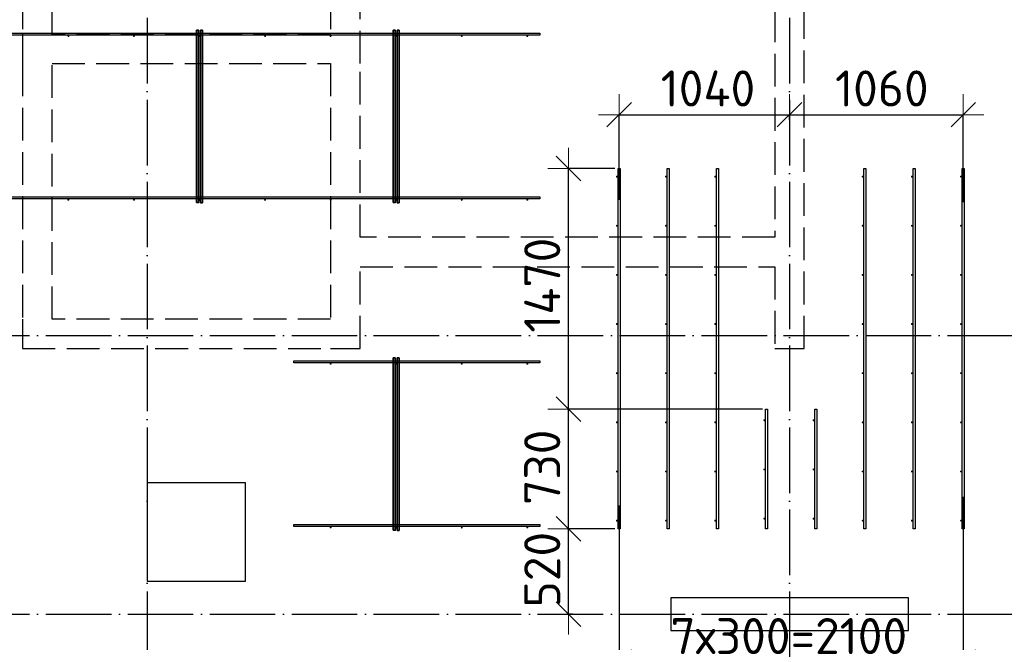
# Model space of a CAD drawing. Header units: millimetres. Extents: x 13527 to 139154, y -122592 to 61893.
# Tile 101 of 130: x 85043 to 91050, y 36528 to 40328. Entities that reach past the tile are written whole.
import ezdxf

# ---------------------------------------------------------------- set-up
doc = ezdxf.new("R2010")
doc.units = ezdxf.units.MM
doc.header["$PDMODE"] = 65
for name, pattern in [('______11', [500, 400, -50, 0, -50]), ('______2', [270, 200, -70]), ('______5', [1100, 800, -100, 100, -100])]:
    doc.linetypes.add(name, pattern=pattern)
for name, color, linetype, lineweight in [('Арм.стержн. Доп. арматура', 180, 'Continuous', 35), ('Колонна (2)', 7, 'Continuous', 35), ('Размерная линия_ общее', 7, 'Continuous', 13), ('Стена_ общее', 7, 'Continuous', 35), ('Фундамент_ общее', 7, 'Continuous', 35)]:
    doc.layers.add(name, color=color, linetype=linetype, lineweight=lineweight)
doc.layers.add('Арм.стержн. Фиксатор', color=7, linetype='Continuous', lineweight=35, true_color=0x501e0f)
doc.layers.add('Осевая линия_ общее', color=7, linetype='______5', lineweight=13, true_color=0xa0a0a0)
doc.styles.add('ISOCPEUR', font='isocpeur.ttf')
doc.dimstyles.new('DIMSTYLE_3', dxfattribs={"dimtxt": 220, "dimasz": 250, "dimexe": 0, "dimexo": 0, "dimgap": 110, "dimtad": 2, "dimdec": 0, "dimrnd": 5, "dimzin": 12, "dimdsep": 46, "dimtxsty": 'ISOCPEUR', "dimblk1": 'ALL_ML_STRICH', "dimblk2": 'ALL_ML_STRICH', "dimsah": 1, "dimcen": 0, "dimclrd": 7, "dimclre": 256, "dimclrt": 7, "dimadec": 0, "dimazin": 0, "dimtfac": 1, "dimtdec": 0, "dimtix": 1, "dimtmove": 2, "dimatfit": 3, "dimfxl": 0, "dimtvp": 1.2, "dimtzin": 0, "dimlwd": 0, "dimlwe": -3, "dimarcsym": 0})
doc.dimstyles.new('DIMSTYLE_5', dxfattribs={"dimtxt": 220, "dimasz": 250, "dimexe": 0, "dimexo": 0, "dimgap": 110, "dimtad": 2, "dimdec": 0, "dimrnd": 5, "dimzin": 12, "dimdsep": 46, "dimtxsty": 'ISOCPEUR', "dimblk1": 'ALL_ML_STRICH', "dimblk2": 'ALL_ML_STRICH', "dimsah": 1, "dimcen": 0, "dimclrd": 7, "dimclre": 256, "dimclrt": 7, "dimadec": 0, "dimazin": 0, "dimtfac": 1, "dimtdec": 0, "dimtix": 1, "dimtmove": 2, "dimatfit": 3, "dimfxl": 0, "dimtzin": 0, "dimlwd": 0, "dimlwe": -3, "dimarcsym": 0})

# ---------------------------------------------------------------- blocks, each defined once
blk = doc.blocks.new('СЛОЖНЫЙ_ОБЪЕКТ_0')
at = {"layer": 'Колонна (2)', "color": 9, "lineweight": -3, "true_color": 0xc7c7c7, "transparency": 33554687}
for p, q in [((89015, 36800), (89015, 36600)), ((90465, 36800), (89015, 36800)), ((90465, 36600), (90465, 36800)), ((89015, 36600), (90465, 36600))]:
    blk.add_line(p, q, dxfattribs=at)
at = {"layer": 'Стена_ общее', "color": 9, "linetype": '______2', "lineweight": -3, "true_color": 0xc7c7c7, "transparency": 33554687}
for p, q in [((89650, 43900), (89650, 39000)), ((89830, 38320), (89830, 43900)), ((85060, 42900), (85060, 40240)), ((85240, 40240), (85240, 42900)), ((86940, 42900), (86940, 40240)), ((87120, 40060), (87120, 42900)), ((85060, 40240), (85060, 40060)), ((86940, 40240), (85240, 40240)), ((85060, 40060), (85060, 38500)), ((85240, 38500), (85240, 40060)), ((85240, 40060), (86940, 40060)), ((86940, 40060), (86940, 38500)), ((87120, 39000), (87120, 40060)), ((89650, 39000), (87120, 39000)), ((87120, 38820), (89650, 38820)), ((87120, 38320), (87120, 38820)), ((89650, 38820), (89650, 38320)), ((85060, 38500), (85060, 38320)), ((86940, 38500), (85240, 38500)), ((85060, 38320), (86940, 38320)), ((86940, 38320), (87120, 38320)), ((89650, 38320), (89830, 38320))]:
    blk.add_line(p, q, dxfattribs=at)
blk = doc.blocks.new('ALL_ML_STRICH')
at = {"color": 0, "linetype": 'ByBlock', "lineweight": -2}
for p, q in [((0, -0.5), (0, 0.5)), ((-0.3, -0.3), (0.3, 0.3)), ((-1, 0), (0.5, 0))]:
    blk.add_line(p, q, dxfattribs=at)
blk = doc.blocks.new('*D487')
at = {"layer": 'DEFPOINTS', "color": 7, "linetype": 'Continuous', "lineweight": 13, "transparency": 33554687}
for p in [(88694, 37220), (88391, 36700), (88436.5, 36700)]:
    blk.add_point(p, dxfattribs=at)
at = {"layer": 'Размерная линия_ общее', "color": 253, "linetype": 'Continuous', "lineweight": -2, "true_color": 0xa0a0a0, "transparency": 33554687}
for p, q in [((88674, 37220), (88391, 37220)), ((88416.5, 36700), (88391, 36700))]:
    blk.add_line(p, q, dxfattribs=at)
at = {"layer": 'Размерная линия_ общее', "color": 7, "linetype": 'Continuous', "lineweight": -2, "transparency": 33554687}
blk.add_line((88391, 36700), (88391, 37220), dxfattribs=at)
at = {"layer": 'Размерная линия_ общее', "color": 7, "linetype": 'Continuous', "lineweight": 13, "transparency": 33554687, "xscale": 250, "yscale": 250, "zscale": 250}
for p, rotation in [((88391, 37220), 90), ((88391, 36700), 270)]:
    blk.add_blockref('ALL_ML_STRICH', p, dxfattribs=dict(at, rotation=rotation))
at = {"layer": 'Размерная линия_ общее', "color": 7, "linetype": 'Continuous', "lineweight": 13, "transparency": 33554687, "insert": (88231, 36971), "char_height": 220, "width": 660, "attachment_point": 5, "rotation": 90, "style": 'ISOCPEUR'}
blk.add_mtext('\\A1;{520}', dxfattribs=at)
blk = doc.blocks.new('*D488')
at = {"layer": 'DEFPOINTS', "color": 7, "linetype": 'Continuous', "lineweight": 13, "transparency": 33554687}
for p in [(89594, 37950), (88391, 37220), (88694, 37220)]:
    blk.add_point(p, dxfattribs=at)
at = {"layer": 'Размерная линия_ общее', "color": 253, "linetype": 'Continuous', "lineweight": -2, "true_color": 0xa0a0a0, "transparency": 33554687}
for p, q in [((89574, 37950), (88391, 37950)), ((88674, 37220), (88391, 37220))]:
    blk.add_line(p, q, dxfattribs=at)
at = {"layer": 'Размерная линия_ общее', "color": 7, "linetype": 'Continuous', "lineweight": -2, "transparency": 33554687}
blk.add_line((88391, 37220), (88391, 37950), dxfattribs=at)
at = {"layer": 'Размерная линия_ общее', "color": 7, "linetype": 'Continuous', "lineweight": 13, "transparency": 33554687, "xscale": 250, "yscale": 250, "zscale": 250}
for p, rotation in [((88391, 37950), 90), ((88391, 37220), 270)]:
    blk.add_blockref('ALL_ML_STRICH', p, dxfattribs=dict(at, rotation=rotation))
at = {"layer": 'Размерная линия_ общее', "color": 7, "linetype": 'Continuous', "lineweight": 13, "transparency": 33554687, "insert": (88231, 37596), "char_height": 220, "width": 660, "attachment_point": 5, "rotation": 90, "style": 'ISOCPEUR'}
blk.add_mtext('\\A1;{730}', dxfattribs=at)
blk = doc.blocks.new('*D489')
at = {"layer": 'DEFPOINTS', "color": 7, "linetype": 'Continuous', "lineweight": 13, "transparency": 33554687}
for p in [(88694, 39420), (88391, 37950), (89594, 37950)]:
    blk.add_point(p, dxfattribs=at)
at = {"layer": 'Размерная линия_ общее', "color": 253, "linetype": 'Continuous', "lineweight": -2, "true_color": 0xa0a0a0, "transparency": 33554687}
for p, q in [((88674, 39420), (88391, 39420)), ((89574, 37950), (88391, 37950))]:
    blk.add_line(p, q, dxfattribs=at)
at = {"layer": 'Размерная линия_ общее', "color": 7, "linetype": 'Continuous', "lineweight": -2, "transparency": 33554687}
blk.add_line((88391, 37950), (88391, 39420), dxfattribs=at)
at = {"layer": 'Размерная линия_ общее', "color": 7, "linetype": 'Continuous', "lineweight": 13, "transparency": 33554687, "xscale": 250, "yscale": 250, "zscale": 250}
for p, rotation in [((88391, 39420), 90), ((88391, 37950), 270)]:
    blk.add_blockref('ALL_ML_STRICH', p, dxfattribs=dict(at, rotation=rotation))
at = {"layer": 'Размерная линия_ общее', "color": 7, "linetype": 'Continuous', "lineweight": 13, "transparency": 33554687, "insert": (88231, 38707), "char_height": 220, "width": 880, "attachment_point": 5, "rotation": 90, "style": 'ISOCPEUR'}
blk.add_mtext('\\A1;{1470}', dxfattribs=at)
blk = doc.blocks.new('*D522')
at = {"layer": 'DEFPOINTS', "color": 7, "linetype": 'Continuous', "lineweight": 13, "transparency": 33554687}
for p in [(88700, 39747.9), (89740, 39696.5), (88700, 39207.7)]:
    blk.add_point(p, dxfattribs=at)
at = {"layer": 'Размерная линия_ общее', "color": 253, "linetype": 'Continuous', "lineweight": -2, "true_color": 0xa0a0a0, "transparency": 33554687}
for p, q in [((88700, 39227.7), (88700, 39747.9)), ((89740, 39716.5), (89740, 39747.9))]:
    blk.add_line(p, q, dxfattribs=at)
at = {"layer": 'Размерная линия_ общее', "color": 7, "linetype": 'Continuous', "lineweight": -2, "transparency": 33554687}
blk.add_line((88700, 39747.9), (89740, 39747.9), dxfattribs=at)
at = {"layer": 'Размерная линия_ общее', "color": 7, "linetype": 'Continuous', "lineweight": 13, "transparency": 33554687, "xscale": 250, "yscale": 250, "zscale": 250, "rotation": 180}
blk.add_blockref('ALL_ML_STRICH', (88700, 39747.9), dxfattribs=at)
at = {"layer": 'Размерная линия_ общее', "color": 7, "linetype": 'Continuous', "lineweight": 13, "transparency": 33554687, "xscale": 250, "yscale": 250, "zscale": 250}
blk.add_blockref('ALL_ML_STRICH', (89740, 39747.9), dxfattribs=at)
at = {"layer": 'Размерная линия_ общее', "color": 7, "linetype": 'Continuous', "lineweight": 13, "transparency": 33554687, "insert": (89242, 39907.9), "char_height": 220, "width": 880, "attachment_point": 5, "style": 'ISOCPEUR'}
blk.add_mtext('\\A1;{1040}', dxfattribs=at)
blk = doc.blocks.new('*D523')
at = {"layer": 'DEFPOINTS', "color": 7, "linetype": 'Continuous', "lineweight": 13, "transparency": 33554687}
for p in [(89740, 39747.9), (89740, 39696.5), (90800, 39194.7)]:
    blk.add_point(p, dxfattribs=at)
at = {"layer": 'Размерная линия_ общее', "color": 253, "linetype": 'Continuous', "lineweight": -2, "true_color": 0xa0a0a0, "transparency": 33554687}
for p, q in [((89740, 39716.5), (89740, 39747.9)), ((90800, 39214.7), (90800, 39747.9))]:
    blk.add_line(p, q, dxfattribs=at)
at = {"layer": 'Размерная линия_ общее', "color": 7, "linetype": 'Continuous', "lineweight": -2, "transparency": 33554687}
blk.add_line((89740, 39747.9), (90800, 39747.9), dxfattribs=at)
at = {"layer": 'Размерная линия_ общее', "color": 7, "linetype": 'Continuous', "lineweight": 13, "transparency": 33554687, "xscale": 250, "yscale": 250, "zscale": 250, "rotation": 180}
blk.add_blockref('ALL_ML_STRICH', (89740, 39747.9), dxfattribs=at)
at = {"layer": 'Размерная линия_ общее', "color": 7, "linetype": 'Continuous', "lineweight": 13, "transparency": 33554687, "xscale": 250, "yscale": 250, "zscale": 250}
blk.add_blockref('ALL_ML_STRICH', (90800, 39747.9), dxfattribs=at)
at = {"layer": 'Размерная линия_ общее', "color": 7, "linetype": 'Continuous', "lineweight": 13, "transparency": 33554687, "insert": (90303, 39907.9), "char_height": 220, "width": 880, "attachment_point": 5, "style": 'ISOCPEUR'}
blk.add_mtext('\\A1;{1060}', dxfattribs=at)
blk = doc.blocks.new('*D524')
at = {"layer": 'DEFPOINTS', "color": 7, "linetype": 'Continuous', "lineweight": 13, "transparency": 33554687}
for p in [(90800, 37435.3), (88700, 37383.2), (88700, 36405.7)]:
    blk.add_point(p, dxfattribs=at)
at = {"layer": 'Размерная линия_ общее', "color": 253, "linetype": 'Continuous', "lineweight": -2, "true_color": 0xa0a0a0, "transparency": 33554687}
for p, q in [((90800, 37415.3), (90800, 36405.7)), ((88700, 37363.2), (88700, 36405.7))]:
    blk.add_line(p, q, dxfattribs=at)
at = {"layer": 'Размерная линия_ общее', "color": 7, "linetype": 'Continuous', "lineweight": -2, "transparency": 33554687}
blk.add_line((88700, 36405.7), (90800, 36405.7), dxfattribs=at)
at = {"layer": 'Размерная линия_ общее', "color": 7, "linetype": 'Continuous', "lineweight": 13, "transparency": 33554687, "xscale": 250, "yscale": 250, "zscale": 250, "rotation": 180}
blk.add_blockref('ALL_ML_STRICH', (88700, 36405.7), dxfattribs=at)
at = {"layer": 'Размерная линия_ общее', "color": 7, "linetype": 'Continuous', "lineweight": 13, "transparency": 33554687, "xscale": 250, "yscale": 250, "zscale": 250}
blk.add_blockref('ALL_ML_STRICH', (90800, 36405.7), dxfattribs=at)
at = {"layer": 'Размерная линия_ общее', "color": 7, "linetype": 'Continuous', "lineweight": 13, "transparency": 33554687, "insert": (89013, 36675.7), "char_height": 220, "width": 11, "attachment_point": 1, "line_spacing_factor": 0.60241, "style": 'ISOCPEUR'}
blk.add_mtext('7х300=2100', dxfattribs=at)

msp = doc.modelspace()

# ---------------------------------------------------------------- hatches: boundary and pattern name
at = {"layer": 'Арм.стержн. Доп. арматура', "linetype": 'Continuous', "lineweight": 35, "transparency": 33554687}
for points in [[(88692, 39370), (88691.5, 39372.3), (88690.2, 39374.2), (88688.3, 39375.5), (88686, 39376), (88683.7, 39375.5), (88681.8, 39374.2), (88680.5, 39372.3), (88680, 39370), (88680.5, 39367.7), (88681.8, 39365.8), (88683.7, 39364.5), (88686, 39364), (88688.3, 39364.5), (88690.2, 39365.8), (88691.5, 39367.7)], [(88992, 39370), (88991.5, 39372.3), (88990.2, 39374.2), (88988.3, 39375.5), (88986, 39376), (88983.7, 39375.5), (88981.8, 39374.2), (88980.5, 39372.3), (88980, 39370), (88980.5, 39367.7), (88981.8, 39365.8), (88983.7, 39364.5), (88986, 39364), (88988.3, 39364.5), (88990.2, 39365.8), (88991.5, 39367.7)], [(89292, 39370), (89291.5, 39372.3), (89290.2, 39374.2), (89288.3, 39375.5), (89286, 39376), (89283.7, 39375.5), (89281.8, 39374.2), (89280.5, 39372.3), (89280, 39370), (89280.5, 39367.7), (89281.8, 39365.8), (89283.7, 39364.5), (89286, 39364), (89288.3, 39364.5), (89290.2, 39365.8), (89291.5, 39367.7)], [(90192, 39370), (90191.5, 39372.3), (90190.2, 39374.2), (90188.3, 39375.5), (90186, 39376), (90183.7, 39375.5), (90181.8, 39374.2), (90180.5, 39372.3), (90180, 39370), (90180.5, 39367.7), (90181.8, 39365.8), (90183.7, 39364.5), (90186, 39364), (90188.3, 39364.5), (90190.2, 39365.8), (90191.5, 39367.7)], [(90492, 39370), (90491.5, 39372.3), (90490.2, 39374.2), (90488.3, 39375.5), (90486, 39376), (90483.7, 39375.5), (90481.8, 39374.2), (90480.5, 39372.3), (90480, 39370), (90480.5, 39367.7), (90481.8, 39365.8), (90483.7, 39364.5), (90486, 39364), (90488.3, 39364.5), (90490.2, 39365.8), (90491.5, 39367.7)], [(90792, 39370), (90791.5, 39372.3), (90790.2, 39374.2), (90788.3, 39375.5), (90786, 39376), (90783.7, 39375.5), (90781.8, 39374.2), (90780.5, 39372.3), (90780, 39370), (90780.5, 39367.7), (90781.8, 39365.8), (90783.7, 39364.5), (90786, 39364), (90788.3, 39364.5), (90790.2, 39365.8), (90791.5, 39367.7)], [(88692, 39070), (88691.5, 39072.3), (88690.2, 39074.2), (88688.3, 39075.5), (88686, 39076), (88683.7, 39075.5), (88681.8, 39074.2), (88680.5, 39072.3), (88680, 39070), (88680.5, 39067.7), (88681.8, 39065.8), (88683.7, 39064.5), (88686, 39064), (88688.3, 39064.5), (88690.2, 39065.8), (88691.5, 39067.7)], [(88992, 39070), (88991.5, 39072.3), (88990.2, 39074.2), (88988.3, 39075.5), (88986, 39076), (88983.7, 39075.5), (88981.8, 39074.2), (88980.5, 39072.3), (88980, 39070), (88980.5, 39067.7), (88981.8, 39065.8), (88983.7, 39064.5), (88986, 39064), (88988.3, 39064.5), (88990.2, 39065.8), (88991.5, 39067.7)], [(89292, 39070), (89291.5, 39072.3), (89290.2, 39074.2), (89288.3, 39075.5), (89286, 39076), (89283.7, 39075.5), (89281.8, 39074.2), (89280.5, 39072.3), (89280, 39070), (89280.5, 39067.7), (89281.8, 39065.8), (89283.7, 39064.5), (89286, 39064), (89288.3, 39064.5), (89290.2, 39065.8), (89291.5, 39067.7)], [(90192, 39070), (90191.5, 39072.3), (90190.2, 39074.2), (90188.3, 39075.5), (90186, 39076), (90183.7, 39075.5), (90181.8, 39074.2), (90180.5, 39072.3), (90180, 39070), (90180.5, 39067.7), (90181.8, 39065.8), (90183.7, 39064.5), (90186, 39064), (90188.3, 39064.5), (90190.2, 39065.8), (90191.5, 39067.7)], [(90492, 39070), (90491.5, 39072.3), (90490.2, 39074.2), (90488.3, 39075.5), (90486, 39076), (90483.7, 39075.5), (90481.8, 39074.2), (90480.5, 39072.3), (90480, 39070), (90480.5, 39067.7), (90481.8, 39065.8), (90483.7, 39064.5), (90486, 39064), (90488.3, 39064.5), (90490.2, 39065.8), (90491.5, 39067.7)], [(90792, 39070), (90791.5, 39072.3), (90790.2, 39074.2), (90788.3, 39075.5), (90786, 39076), (90783.7, 39075.5), (90781.8, 39074.2), (90780.5, 39072.3), (90780, 39070), (90780.5, 39067.7), (90781.8, 39065.8), (90783.7, 39064.5), (90786, 39064), (90788.3, 39064.5), (90790.2, 39065.8), (90791.5, 39067.7)], [(88692, 38770), (88691.5, 38772.3), (88690.2, 38774.2), (88688.3, 38775.5), (88686, 38776), (88683.7, 38775.5), (88681.8, 38774.2), (88680.5, 38772.3), (88680, 38770), (88680.5, 38767.7), (88681.8, 38765.8), (88683.7, 38764.5), (88686, 38764), (88688.3, 38764.5), (88690.2, 38765.8), (88691.5, 38767.7)], [(88992, 38770), (88991.5, 38772.3), (88990.2, 38774.2), (88988.3, 38775.5), (88986, 38776), (88983.7, 38775.5), (88981.8, 38774.2), (88980.5, 38772.3), (88980, 38770), (88980.5, 38767.7), (88981.8, 38765.8), (88983.7, 38764.5), (88986, 38764), (88988.3, 38764.5), (88990.2, 38765.8), (88991.5, 38767.7)], [(89292, 38770), (89291.5, 38772.3), (89290.2, 38774.2), (89288.3, 38775.5), (89286, 38776), (89283.7, 38775.5), (89281.8, 38774.2), (89280.5, 38772.3), (89280, 38770), (89280.5, 38767.7), (89281.8, 38765.8), (89283.7, 38764.5), (89286, 38764), (89288.3, 38764.5), (89290.2, 38765.8), (89291.5, 38767.7)], [(90192, 38770), (90191.5, 38772.3), (90190.2, 38774.2), (90188.3, 38775.5), (90186, 38776), (90183.7, 38775.5), (90181.8, 38774.2), (90180.5, 38772.3), (90180, 38770), (90180.5, 38767.7), (90181.8, 38765.8), (90183.7, 38764.5), (90186, 38764), (90188.3, 38764.5), (90190.2, 38765.8), (90191.5, 38767.7)], [(90492, 38770), (90491.5, 38772.3), (90490.2, 38774.2), (90488.3, 38775.5), (90486, 38776), (90483.7, 38775.5), (90481.8, 38774.2), (90480.5, 38772.3), (90480, 38770), (90480.5, 38767.7), (90481.8, 38765.8), (90483.7, 38764.5), (90486, 38764), (90488.3, 38764.5), (90490.2, 38765.8), (90491.5, 38767.7)], [(90792, 38770), (90791.5, 38772.3), (90790.2, 38774.2), (90788.3, 38775.5), (90786, 38776), (90783.7, 38775.5), (90781.8, 38774.2), (90780.5, 38772.3), (90780, 38770), (90780.5, 38767.7), (90781.8, 38765.8), (90783.7, 38764.5), (90786, 38764), (90788.3, 38764.5), (90790.2, 38765.8), (90791.5, 38767.7)], [(88692, 38470), (88691.5, 38472.3), (88690.2, 38474.2), (88688.3, 38475.5), (88686, 38476), (88683.7, 38475.5), (88681.8, 38474.2), (88680.5, 38472.3), (88680, 38470), (88680.5, 38467.7), (88681.8, 38465.8), (88683.7, 38464.5), (88686, 38464), (88688.3, 38464.5), (88690.2, 38465.8), (88691.5, 38467.7)], [(88992, 38470), (88991.5, 38472.3), (88990.2, 38474.2), (88988.3, 38475.5), (88986, 38476), (88983.7, 38475.5), (88981.8, 38474.2), (88980.5, 38472.3), (88980, 38470), (88980.5, 38467.7), (88981.8, 38465.8), (88983.7, 38464.5), (88986, 38464), (88988.3, 38464.5), (88990.2, 38465.8), (88991.5, 38467.7)], [(89292, 38470), (89291.5, 38472.3), (89290.2, 38474.2), (89288.3, 38475.5), (89286, 38476), (89283.7, 38475.5), (89281.8, 38474.2), (89280.5, 38472.3), (89280, 38470), (89280.5, 38467.7), (89281.8, 38465.8), (89283.7, 38464.5), (89286, 38464), (89288.3, 38464.5), (89290.2, 38465.8), (89291.5, 38467.7)], [(90192, 38470), (90191.5, 38472.3), (90190.2, 38474.2), (90188.3, 38475.5), (90186, 38476), (90183.7, 38475.5), (90181.8, 38474.2), (90180.5, 38472.3), (90180, 38470), (90180.5, 38467.7), (90181.8, 38465.8), (90183.7, 38464.5), (90186, 38464), (90188.3, 38464.5), (90190.2, 38465.8), (90191.5, 38467.7)], [(90492, 38470), (90491.5, 38472.3), (90490.2, 38474.2), (90488.3, 38475.5), (90486, 38476), (90483.7, 38475.5), (90481.8, 38474.2), (90480.5, 38472.3), (90480, 38470), (90480.5, 38467.7), (90481.8, 38465.8), (90483.7, 38464.5), (90486, 38464), (90488.3, 38464.5), (90490.2, 38465.8), (90491.5, 38467.7)], [(90792, 38470), (90791.5, 38472.3), (90790.2, 38474.2), (90788.3, 38475.5), (90786, 38476), (90783.7, 38475.5), (90781.8, 38474.2), (90780.5, 38472.3), (90780, 38470), (90780.5, 38467.7), (90781.8, 38465.8), (90783.7, 38464.5), (90786, 38464), (90788.3, 38464.5), (90790.2, 38465.8), (90791.5, 38467.7)], [(88692, 38170), (88691.5, 38172.3), (88690.2, 38174.2), (88688.3, 38175.5), (88686, 38176), (88683.7, 38175.5), (88681.8, 38174.2), (88680.5, 38172.3), (88680, 38170), (88680.5, 38167.7), (88681.8, 38165.8), (88683.7, 38164.5), (88686, 38164), (88688.3, 38164.5), (88690.2, 38165.8), (88691.5, 38167.7)], [(88992, 38170), (88991.5, 38172.3), (88990.2, 38174.2), (88988.3, 38175.5), (88986, 38176), (88983.7, 38175.5), (88981.8, 38174.2), (88980.5, 38172.3), (88980, 38170), (88980.5, 38167.7), (88981.8, 38165.8), (88983.7, 38164.5), (88986, 38164), (88988.3, 38164.5), (88990.2, 38165.8), (88991.5, 38167.7)], [(89292, 38170), (89291.5, 38172.3), (89290.2, 38174.2), (89288.3, 38175.5), (89286, 38176), (89283.7, 38175.5), (89281.8, 38174.2), (89280.5, 38172.3), (89280, 38170), (89280.5, 38167.7), (89281.8, 38165.8), (89283.7, 38164.5), (89286, 38164), (89288.3, 38164.5), (89290.2, 38165.8), (89291.5, 38167.7)], [(90192, 38170), (90191.5, 38172.3), (90190.2, 38174.2), (90188.3, 38175.5), (90186, 38176), (90183.7, 38175.5), (90181.8, 38174.2), (90180.5, 38172.3), (90180, 38170), (90180.5, 38167.7), (90181.8, 38165.8), (90183.7, 38164.5), (90186, 38164), (90188.3, 38164.5), (90190.2, 38165.8), (90191.5, 38167.7)], [(90492, 38170), (90491.5, 38172.3), (90490.2, 38174.2), (90488.3, 38175.5), (90486, 38176), (90483.7, 38175.5), (90481.8, 38174.2), (90480.5, 38172.3), (90480, 38170), (90480.5, 38167.7), (90481.8, 38165.8), (90483.7, 38164.5), (90486, 38164), (90488.3, 38164.5), (90490.2, 38165.8), (90491.5, 38167.7)], [(90792, 38170), (90791.5, 38172.3), (90790.2, 38174.2), (90788.3, 38175.5), (90786, 38176), (90783.7, 38175.5), (90781.8, 38174.2), (90780.5, 38172.3), (90780, 38170), (90780.5, 38167.7), (90781.8, 38165.8), (90783.7, 38164.5), (90786, 38164), (90788.3, 38164.5), (90790.2, 38165.8), (90791.5, 38167.7)], [(88692, 37870), (88691.5, 37872.3), (88690.2, 37874.2), (88688.3, 37875.5), (88686, 37876), (88683.7, 37875.5), (88681.8, 37874.2), (88680.5, 37872.3), (88680, 37870), (88680.5, 37867.7), (88681.8, 37865.8), (88683.7, 37864.5), (88686, 37864), (88688.3, 37864.5), (88690.2, 37865.8), (88691.5, 37867.7)], [(88992, 37870), (88991.5, 37872.3), (88990.2, 37874.2), (88988.3, 37875.5), (88986, 37876), (88983.7, 37875.5), (88981.8, 37874.2), (88980.5, 37872.3), (88980, 37870), (88980.5, 37867.7), (88981.8, 37865.8), (88983.7, 37864.5), (88986, 37864), (88988.3, 37864.5), (88990.2, 37865.8), (88991.5, 37867.7)], [(89292, 37870), (89291.5, 37872.3), (89290.2, 37874.2), (89288.3, 37875.5), (89286, 37876), (89283.7, 37875.5), (89281.8, 37874.2), (89280.5, 37872.3), (89280, 37870), (89280.5, 37867.7), (89281.8, 37865.8), (89283.7, 37864.5), (89286, 37864), (89288.3, 37864.5), (89290.2, 37865.8), (89291.5, 37867.7)], [(89592, 37882.5), (89591.5, 37884.8), (89590.2, 37886.7), (89588.3, 37888), (89586, 37888.5), (89583.7, 37888), (89581.8, 37886.7), (89580.5, 37884.8), (89580, 37882.5), (89580.5, 37880.2), (89581.8, 37878.3), (89583.7, 37877), (89586, 37876.5), (89588.3, 37877), (89590.2, 37878.3), (89591.5, 37880.2)], [(89892, 37882.5), (89891.5, 37884.8), (89890.2, 37886.7), (89888.3, 37888), (89886, 37888.5), (89883.7, 37888), (89881.8, 37886.7), (89880.5, 37884.8), (89880, 37882.5), (89880.5, 37880.2), (89881.8, 37878.3), (89883.7, 37877), (89886, 37876.5), (89888.3, 37877), (89890.2, 37878.3), (89891.5, 37880.2)], [(90192, 37870), (90191.5, 37872.3), (90190.2, 37874.2), (90188.3, 37875.5), (90186, 37876), (90183.7, 37875.5), (90181.8, 37874.2), (90180.5, 37872.3), (90180, 37870), (90180.5, 37867.7), (90181.8, 37865.8), (90183.7, 37864.5), (90186, 37864), (90188.3, 37864.5), (90190.2, 37865.8), (90191.5, 37867.7)], [(90492, 37870), (90491.5, 37872.3), (90490.2, 37874.2), (90488.3, 37875.5), (90486, 37876), (90483.7, 37875.5), (90481.8, 37874.2), (90480.5, 37872.3), (90480, 37870), (90480.5, 37867.7), (90481.8, 37865.8), (90483.7, 37864.5), (90486, 37864), (90488.3, 37864.5), (90490.2, 37865.8), (90491.5, 37867.7)], [(90792, 37870), (90791.5, 37872.3), (90790.2, 37874.2), (90788.3, 37875.5), (90786, 37876), (90783.7, 37875.5), (90781.8, 37874.2), (90780.5, 37872.3), (90780, 37870), (90780.5, 37867.7), (90781.8, 37865.8), (90783.7, 37864.5), (90786, 37864), (90788.3, 37864.5), (90790.2, 37865.8), (90791.5, 37867.7)], [(88692, 37570), (88691.5, 37572.3), (88690.2, 37574.2), (88688.3, 37575.5), (88686, 37576), (88683.7, 37575.5), (88681.8, 37574.2), (88680.5, 37572.3), (88680, 37570), (88680.5, 37567.7), (88681.8, 37565.8), (88683.7, 37564.5), (88686, 37564), (88688.3, 37564.5), (88690.2, 37565.8), (88691.5, 37567.7)], [(88992, 37570), (88991.5, 37572.3), (88990.2, 37574.2), (88988.3, 37575.5), (88986, 37576), (88983.7, 37575.5), (88981.8, 37574.2), (88980.5, 37572.3), (88980, 37570), (88980.5, 37567.7), (88981.8, 37565.8), (88983.7, 37564.5), (88986, 37564), (88988.3, 37564.5), (88990.2, 37565.8), (88991.5, 37567.7)], [(89292, 37570), (89291.5, 37572.3), (89290.2, 37574.2), (89288.3, 37575.5), (89286, 37576), (89283.7, 37575.5), (89281.8, 37574.2), (89280.5, 37572.3), (89280, 37570), (89280.5, 37567.7), (89281.8, 37565.8), (89283.7, 37564.5), (89286, 37564), (89288.3, 37564.5), (89290.2, 37565.8), (89291.5, 37567.7)], [(89592, 37582.5), (89591.5, 37584.8), (89590.2, 37586.7), (89588.3, 37588), (89586, 37588.5), (89583.7, 37588), (89581.8, 37586.7), (89580.5, 37584.8), (89580, 37582.5), (89580.5, 37580.2), (89581.8, 37578.3), (89583.7, 37577), (89586, 37576.5), (89588.3, 37577), (89590.2, 37578.3), (89591.5, 37580.2)], [(89892, 37582.5), (89891.5, 37584.8), (89890.2, 37586.7), (89888.3, 37588), (89886, 37588.5), (89883.7, 37588), (89881.8, 37586.7), (89880.5, 37584.8), (89880, 37582.5), (89880.5, 37580.2), (89881.8, 37578.3), (89883.7, 37577), (89886, 37576.5), (89888.3, 37577), (89890.2, 37578.3), (89891.5, 37580.2)], [(90192, 37570), (90191.5, 37572.3), (90190.2, 37574.2), (90188.3, 37575.5), (90186, 37576), (90183.7, 37575.5), (90181.8, 37574.2), (90180.5, 37572.3), (90180, 37570), (90180.5, 37567.7), (90181.8, 37565.8), (90183.7, 37564.5), (90186, 37564), (90188.3, 37564.5), (90190.2, 37565.8), (90191.5, 37567.7)], [(90492, 37570), (90491.5, 37572.3), (90490.2, 37574.2), (90488.3, 37575.5), (90486, 37576), (90483.7, 37575.5), (90481.8, 37574.2), (90480.5, 37572.3), (90480, 37570), (90480.5, 37567.7), (90481.8, 37565.8), (90483.7, 37564.5), (90486, 37564), (90488.3, 37564.5), (90490.2, 37565.8), (90491.5, 37567.7)], [(90792, 37570), (90791.5, 37572.3), (90790.2, 37574.2), (90788.3, 37575.5), (90786, 37576), (90783.7, 37575.5), (90781.8, 37574.2), (90780.5, 37572.3), (90780, 37570), (90780.5, 37567.7), (90781.8, 37565.8), (90783.7, 37564.5), (90786, 37564), (90788.3, 37564.5), (90790.2, 37565.8), (90791.5, 37567.7)], [(88692, 37270), (88691.5, 37272.3), (88690.2, 37274.2), (88688.3, 37275.5), (88686, 37276), (88683.7, 37275.5), (88681.8, 37274.2), (88680.5, 37272.3), (88680, 37270), (88680.5, 37267.7), (88681.8, 37265.8), (88683.7, 37264.5), (88686, 37264), (88688.3, 37264.5), (88690.2, 37265.8), (88691.5, 37267.7)], [(88992, 37270), (88991.5, 37272.3), (88990.2, 37274.2), (88988.3, 37275.5), (88986, 37276), (88983.7, 37275.5), (88981.8, 37274.2), (88980.5, 37272.3), (88980, 37270), (88980.5, 37267.7), (88981.8, 37265.8), (88983.7, 37264.5), (88986, 37264), (88988.3, 37264.5), (88990.2, 37265.8), (88991.5, 37267.7)], [(89292, 37270), (89291.5, 37272.3), (89290.2, 37274.2), (89288.3, 37275.5), (89286, 37276), (89283.7, 37275.5), (89281.8, 37274.2), (89280.5, 37272.3), (89280, 37270), (89280.5, 37267.7), (89281.8, 37265.8), (89283.7, 37264.5), (89286, 37264), (89288.3, 37264.5), (89290.2, 37265.8), (89291.5, 37267.7)], [(89592, 37282.5), (89591.5, 37284.8), (89590.2, 37286.7), (89588.3, 37288), (89586, 37288.5), (89583.7, 37288), (89581.8, 37286.7), (89580.5, 37284.8), (89580, 37282.5), (89580.5, 37280.2), (89581.8, 37278.3), (89583.7, 37277), (89586, 37276.5), (89588.3, 37277), (89590.2, 37278.3), (89591.5, 37280.2)], [(89892, 37282.5), (89891.5, 37284.8), (89890.2, 37286.7), (89888.3, 37288), (89886, 37288.5), (89883.7, 37288), (89881.8, 37286.7), (89880.5, 37284.8), (89880, 37282.5), (89880.5, 37280.2), (89881.8, 37278.3), (89883.7, 37277), (89886, 37276.5), (89888.3, 37277), (89890.2, 37278.3), (89891.5, 37280.2)], [(90192, 37270), (90191.5, 37272.3), (90190.2, 37274.2), (90188.3, 37275.5), (90186, 37276), (90183.7, 37275.5), (90181.8, 37274.2), (90180.5, 37272.3), (90180, 37270), (90180.5, 37267.7), (90181.8, 37265.8), (90183.7, 37264.5), (90186, 37264), (90188.3, 37264.5), (90190.2, 37265.8), (90191.5, 37267.7)], [(90492, 37270), (90491.5, 37272.3), (90490.2, 37274.2), (90488.3, 37275.5), (90486, 37276), (90483.7, 37275.5), (90481.8, 37274.2), (90480.5, 37272.3), (90480, 37270), (90480.5, 37267.7), (90481.8, 37265.8), (90483.7, 37264.5), (90486, 37264), (90488.3, 37264.5), (90490.2, 37265.8), (90491.5, 37267.7)], [(90792, 37270), (90791.5, 37272.3), (90790.2, 37274.2), (90788.3, 37275.5), (90786, 37276), (90783.7, 37275.5), (90781.8, 37274.2), (90780.5, 37272.3), (90780, 37270), (90780.5, 37267.7), (90781.8, 37265.8), (90783.7, 37264.5), (90786, 37264), (90788.3, 37264.5), (90790.2, 37265.8), (90791.5, 37267.7)]]:
    msp.add_hatch(color=34, dxfattribs=at).paths.add_polyline_path(points)
at = {"layer": 'Арм.стержн. Фиксатор', "linetype": 'Continuous', "lineweight": 35, "transparency": 33554687}
for points in [[(85346, 40228), (85345.5, 40230.3), (85344.2, 40232.2), (85342.3, 40233.5), (85340, 40234), (85337.7, 40233.5), (85335.8, 40232.2), (85334.5, 40230.3), (85334, 40228), (85334.5, 40225.7), (85335.8, 40223.8), (85337.7, 40222.5), (85340, 40222), (85342.3, 40222.5), (85344.2, 40223.8), (85345.5, 40225.7)], [(85746, 40228), (85745.5, 40230.3), (85744.2, 40232.2), (85742.3, 40233.5), (85740, 40234), (85737.7, 40233.5), (85735.8, 40232.2), (85734.5, 40230.3), (85734, 40228), (85734.5, 40225.7), (85735.8, 40223.8), (85737.7, 40222.5), (85740, 40222), (85742.3, 40222.5), (85744.2, 40223.8), (85745.5, 40225.7)], [(86146, 40228), (86145.5, 40230.3), (86144.2, 40232.2), (86142.3, 40233.5), (86140, 40234), (86137.7, 40233.5), (86135.8, 40232.2), (86134.5, 40230.3), (86134, 40228), (86134.5, 40225.7), (86135.8, 40223.8), (86137.7, 40222.5), (86140, 40222), (86142.3, 40222.5), (86144.2, 40223.8), (86145.5, 40225.7)], [(86546, 40228), (86545.5, 40230.3), (86544.2, 40232.2), (86542.3, 40233.5), (86540, 40234), (86537.7, 40233.5), (86535.8, 40232.2), (86534.5, 40230.3), (86534, 40228), (86534.5, 40225.7), (86535.8, 40223.8), (86537.7, 40222.5), (86540, 40222), (86542.3, 40222.5), (86544.2, 40223.8), (86545.5, 40225.7)], [(86946, 40228), (86945.5, 40230.3), (86944.2, 40232.2), (86942.3, 40233.5), (86940, 40234), (86937.7, 40233.5), (86935.8, 40232.2), (86934.5, 40230.3), (86934, 40228), (86934.5, 40225.7), (86935.8, 40223.8), (86937.7, 40222.5), (86940, 40222), (86942.3, 40222.5), (86944.2, 40223.8), (86945.5, 40225.7)], [(87346, 40228), (87345.5, 40230.3), (87344.2, 40232.2), (87342.3, 40233.5), (87340, 40234), (87337.7, 40233.5), (87335.8, 40232.2), (87334.5, 40230.3), (87334, 40228), (87334.5, 40225.7), (87335.8, 40223.8), (87337.7, 40222.5), (87340, 40222), (87342.3, 40222.5), (87344.2, 40223.8), (87345.5, 40225.7)], [(87746, 40228), (87745.5, 40230.3), (87744.2, 40232.2), (87742.3, 40233.5), (87740, 40234), (87737.7, 40233.5), (87735.8, 40232.2), (87734.5, 40230.3), (87734, 40228), (87734.5, 40225.7), (87735.8, 40223.8), (87737.7, 40222.5), (87740, 40222), (87742.3, 40222.5), (87744.2, 40223.8), (87745.5, 40225.7)], [(88146, 40228), (88145.5, 40230.3), (88144.2, 40232.2), (88142.3, 40233.5), (88140, 40234), (88137.7, 40233.5), (88135.8, 40232.2), (88134.5, 40230.3), (88134, 40228), (88134.5, 40225.7), (88135.8, 40223.8), (88137.7, 40222.5), (88140, 40222), (88142.3, 40222.5), (88144.2, 40223.8), (88145.5, 40225.7)], [(85346, 39228), (85345.5, 39230.3), (85344.2, 39232.2), (85342.3, 39233.5), (85340, 39234), (85337.7, 39233.5), (85335.8, 39232.2), (85334.5, 39230.3), (85334, 39228), (85334.5, 39225.7), (85335.8, 39223.8), (85337.7, 39222.5), (85340, 39222), (85342.3, 39222.5), (85344.2, 39223.8), (85345.5, 39225.7)], [(85746, 39228), (85745.5, 39230.3), (85744.2, 39232.2), (85742.3, 39233.5), (85740, 39234), (85737.7, 39233.5), (85735.8, 39232.2), (85734.5, 39230.3), (85734, 39228), (85734.5, 39225.7), (85735.8, 39223.8), (85737.7, 39222.5), (85740, 39222), (85742.3, 39222.5), (85744.2, 39223.8), (85745.5, 39225.7)], [(86146, 39228), (86145.5, 39230.3), (86144.2, 39232.2), (86142.3, 39233.5), (86140, 39234), (86137.7, 39233.5), (86135.8, 39232.2), (86134.5, 39230.3), (86134, 39228), (86134.5, 39225.7), (86135.8, 39223.8), (86137.7, 39222.5), (86140, 39222), (86142.3, 39222.5), (86144.2, 39223.8), (86145.5, 39225.7)], [(86546, 39228), (86545.5, 39230.3), (86544.2, 39232.2), (86542.3, 39233.5), (86540, 39234), (86537.7, 39233.5), (86535.8, 39232.2), (86534.5, 39230.3), (86534, 39228), (86534.5, 39225.7), (86535.8, 39223.8), (86537.7, 39222.5), (86540, 39222), (86542.3, 39222.5), (86544.2, 39223.8), (86545.5, 39225.7)], [(86946, 39228), (86945.5, 39230.3), (86944.2, 39232.2), (86942.3, 39233.5), (86940, 39234), (86937.7, 39233.5), (86935.8, 39232.2), (86934.5, 39230.3), (86934, 39228), (86934.5, 39225.7), (86935.8, 39223.8), (86937.7, 39222.5), (86940, 39222), (86942.3, 39222.5), (86944.2, 39223.8), (86945.5, 39225.7)], [(87346, 39228), (87345.5, 39230.3), (87344.2, 39232.2), (87342.3, 39233.5), (87340, 39234), (87337.7, 39233.5), (87335.8, 39232.2), (87334.5, 39230.3), (87334, 39228), (87334.5, 39225.7), (87335.8, 39223.8), (87337.7, 39222.5), (87340, 39222), (87342.3, 39222.5), (87344.2, 39223.8), (87345.5, 39225.7)], [(87746, 39228), (87745.5, 39230.3), (87744.2, 39232.2), (87742.3, 39233.5), (87740, 39234), (87737.7, 39233.5), (87735.8, 39232.2), (87734.5, 39230.3), (87734, 39228), (87734.5, 39225.7), (87735.8, 39223.8), (87737.7, 39222.5), (87740, 39222), (87742.3, 39222.5), (87744.2, 39223.8), (87745.5, 39225.7)], [(88146, 39228), (88145.5, 39230.3), (88144.2, 39232.2), (88142.3, 39233.5), (88140, 39234), (88137.7, 39233.5), (88135.8, 39232.2), (88134.5, 39230.3), (88134, 39228), (88134.5, 39225.7), (88135.8, 39223.8), (88137.7, 39222.5), (88140, 39222), (88142.3, 39222.5), (88144.2, 39223.8), (88145.5, 39225.7)], [(86946, 38228), (86945.5, 38230.3), (86944.2, 38232.2), (86942.3, 38233.5), (86940, 38234), (86937.7, 38233.5), (86935.8, 38232.2), (86934.5, 38230.3), (86934, 38228), (86934.5, 38225.7), (86935.8, 38223.8), (86937.7, 38222.5), (86940, 38222), (86942.3, 38222.5), (86944.2, 38223.8), (86945.5, 38225.7)], [(87346, 38228), (87345.5, 38230.3), (87344.2, 38232.2), (87342.3, 38233.5), (87340, 38234), (87337.7, 38233.5), (87335.8, 38232.2), (87334.5, 38230.3), (87334, 38228), (87334.5, 38225.7), (87335.8, 38223.8), (87337.7, 38222.5), (87340, 38222), (87342.3, 38222.5), (87344.2, 38223.8), (87345.5, 38225.7)], [(87746, 38228), (87745.5, 38230.3), (87744.2, 38232.2), (87742.3, 38233.5), (87740, 38234), (87737.7, 38233.5), (87735.8, 38232.2), (87734.5, 38230.3), (87734, 38228), (87734.5, 38225.7), (87735.8, 38223.8), (87737.7, 38222.5), (87740, 38222), (87742.3, 38222.5), (87744.2, 38223.8), (87745.5, 38225.7)], [(88146, 38228), (88145.5, 38230.3), (88144.2, 38232.2), (88142.3, 38233.5), (88140, 38234), (88137.7, 38233.5), (88135.8, 38232.2), (88134.5, 38230.3), (88134, 38228), (88134.5, 38225.7), (88135.8, 38223.8), (88137.7, 38222.5), (88140, 38222), (88142.3, 38222.5), (88144.2, 38223.8), (88145.5, 38225.7)], [(86946, 37228), (86945.5, 37230.3), (86944.2, 37232.2), (86942.3, 37233.5), (86940, 37234), (86937.7, 37233.5), (86935.8, 37232.2), (86934.5, 37230.3), (86934, 37228), (86934.5, 37225.7), (86935.8, 37223.8), (86937.7, 37222.5), (86940, 37222), (86942.3, 37222.5), (86944.2, 37223.8), (86945.5, 37225.7)], [(87346, 37228), (87345.5, 37230.3), (87344.2, 37232.2), (87342.3, 37233.5), (87340, 37234), (87337.7, 37233.5), (87335.8, 37232.2), (87334.5, 37230.3), (87334, 37228), (87334.5, 37225.7), (87335.8, 37223.8), (87337.7, 37222.5), (87340, 37222), (87342.3, 37222.5), (87344.2, 37223.8), (87345.5, 37225.7)], [(87746, 37228), (87745.5, 37230.3), (87744.2, 37232.2), (87742.3, 37233.5), (87740, 37234), (87737.7, 37233.5), (87735.8, 37232.2), (87734.5, 37230.3), (87734, 37228), (87734.5, 37225.7), (87735.8, 37223.8), (87737.7, 37222.5), (87740, 37222), (87742.3, 37222.5), (87744.2, 37223.8), (87745.5, 37225.7)], [(88146, 37228), (88145.5, 37230.3), (88144.2, 37232.2), (88142.3, 37233.5), (88140, 37234), (88137.7, 37233.5), (88135.8, 37232.2), (88134.5, 37230.3), (88134, 37228), (88134.5, 37225.7), (88135.8, 37223.8), (88137.7, 37222.5), (88140, 37222), (88142.3, 37222.5), (88144.2, 37223.8), (88145.5, 37225.7)]]:
    msp.add_hatch(color=34, dxfattribs=at).paths.add_polyline_path(points)

# ---------------------------------------------------------------- linework, layer by layer
at = {"layer": 'Арм.стержн. Доп. арматура', "color": 34, "linetype": 'Continuous', "lineweight": 25, "transparency": 33554687}
for points in [[(88706, 39420), (88706, 37220), (88694, 37220), (88694, 39420), (88706, 39420)], [(88706, 39420), (88706, 37220), (88694, 37220), (88694, 39420), (88706, 39420)], [(89006, 39420), (89006, 37220), (88994, 37220), (88994, 39420), (89006, 39420)], [(89006, 39420), (89006, 37220), (88994, 37220), (88994, 39420), (89006, 39420)], [(89306, 39420), (89306, 37220), (89294, 37220), (89294, 39420), (89306, 39420)], [(89306, 39420), (89306, 37220), (89294, 37220), (89294, 39420), (89306, 39420)], [(90206, 39420), (90206, 37220), (90194, 37220), (90194, 39420), (90206, 39420)], [(90206, 39420), (90206, 37220), (90194, 37220), (90194, 39420), (90206, 39420)], [(90506, 39420), (90506, 37220), (90494, 37220), (90494, 39420), (90506, 39420)], [(90506, 39420), (90506, 37220), (90494, 37220), (90494, 39420), (90506, 39420)], [(90806, 39420), (90806, 37220), (90794, 37220), (90794, 39420), (90806, 39420)], [(90806, 39420), (90806, 37220), (90794, 37220), (90794, 39420), (90806, 39420)], [(89606, 37950), (89606, 37220), (89594, 37220), (89594, 37950), (89606, 37950)], [(89606, 37950), (89606, 37220), (89594, 37220), (89594, 37950), (89606, 37950)], [(89906, 37950), (89906, 37220), (89894, 37220), (89894, 37950), (89906, 37950)], [(89906, 37950), (89906, 37220), (89894, 37220), (89894, 37950), (89906, 37950)]]:
    msp.add_lwpolyline(points, dxfattribs=at)
at = {"layer": 'Арм.стержн. Фиксатор', "color": 34, "linetype": 'Continuous', "lineweight": 35, "transparency": 33554687}
for points in [[(86122, 39211.1), (86122, 40263.1), (86134, 40263.1), (86134, 39211.1), (86122, 39211.1)], [(86158, 40262.9), (86158, 39210.8), (86146, 39210.8), (86146, 40262.9), (86158, 40262.9)], [(87322, 39211.1), (87322, 40263.1), (87334, 40263.1), (87334, 39211.1), (87322, 39211.1)], [(87358, 40262.9), (87358, 39210.8), (87346, 39210.8), (87346, 40262.9), (87358, 40262.9)], [(87322, 37211.1), (87322, 38263.1), (87334, 38263.1), (87334, 37211.1), (87322, 37211.1)], [(87358, 38262.9), (87358, 37210.8), (87346, 37210.8), (87346, 38262.9), (87358, 38262.9)]]:
    msp.add_lwpolyline(points, dxfattribs=at)
at = {"layer": 'Арм.стержн. Фиксатор', "color": 34, "linetype": 'Continuous', "lineweight": 25, "transparency": 33554687}
for points in [[(75230, 40246), (88216.4, 40246), (88216.4, 40234), (75230, 40234), (75230, 40246)], [(75230, 40246), (88216.4, 40246), (88216.4, 40234), (75230, 40234), (75230, 40246)], [(75230, 39246), (88216.4, 39246), (88216.4, 39234), (75230, 39234), (75230, 39246)], [(75230, 39246), (88216.4, 39246), (88216.4, 39234), (75230, 39234), (75230, 39246)], [(86714.4, 38246), (88216.4, 38246), (88216.4, 38234), (86714.4, 38234), (86714.4, 38246)], [(86714.4, 38246), (88216.4, 38246), (88216.4, 38234), (86714.4, 38234), (86714.4, 38246)], [(86714.4, 37246), (88216.4, 37246), (88216.4, 37234), (86714.4, 37234), (86714.4, 37246)], [(86714.4, 37246), (88216.4, 37246), (88216.4, 37234), (86714.4, 37234), (86714.4, 37246)]]:
    msp.add_lwpolyline(points, dxfattribs=at)
at = {"layer": 'Осевая линия_ общее', "color": 253, "linetype": '______11', "lineweight": -3, "true_color": 0xa0a0a0, "transparency": 33554687}
for p, q in [((85820, 46340), (85820, 28122.1)), ((89740, 46340), (89740, 28122.1)), ((75200, 38400), (119325.4, 38400)), ((75200, 36700), (119325.4, 36700))]:
    msp.add_line(p, q, dxfattribs=at)
at = {"layer": 'Фундамент_ общее', "color": 7, "lineweight": 25, "transparency": 33554687}
for p, q in [((85820, 37500), (85820, 36900)), ((86420, 37500), (85820, 37500)), ((86420, 36900), (86420, 37500)), ((85820, 36900), (86420, 36900))]:
    msp.add_line(p, q, dxfattribs=at)
at = {"layer": 'Фундамент_ общее', "color": 7, "linetype": 'Continuous', "lineweight": 25, "transparency": 33554687}
for p, q in [((85820, 37500), (85820, 36900)), ((86420, 37500), (85820, 37500)), ((86420, 36900), (86420, 37500)), ((85820, 36900), (86420, 36900))]:
    msp.add_line(p, q, dxfattribs=at)

# ---------------------------------------------------------------- block references
at = {"layer": 'Стена_ общее', "color": 9, "linetype": '______2', "lineweight": -3, "true_color": 0xc7c7c7, "transparency": 33554687}
msp.add_blockref('СЛОЖНЫЙ_ОБЪЕКТ_0', (0, 0), dxfattribs=at)

# ---------------------------------------------------------------- dimensions: what is measured, and where the dimension line sits
at = {"layer": 'Размерная линия_ общее', "color": 7, "linetype": 'Continuous', "lineweight": 13, "transparency": 33554687}
for base, p1, p2, picture, middle in [((89740, 39747.9), (88700, 39227.7), (89740, 39716.5), '*D522', (89242, 39907.9)), ((90800, 39747.9), (89740, 39716.5), (90800, 39214.7), '*D523', (90303, 39907.9))]:
    dim = msp.add_linear_dim(base=base, p1=p1, p2=p2, dimstyle='DIMSTYLE_5', override={"dimpost": '<>', "dimclrd": 7, "dimclre": 253, "dimclrt": 7, "dimlwd": 0, "dimlwe": 65533}, dxfattribs=at)
    dim.commit()
    dim.dimension.update_dxf_attribs({"geometry": picture, "text_midpoint": middle, "dimtype": 160})
for base, p1, p2, dimstyle, picture, middle in [((88391, 39420), (89574, 37950), (88674, 39420), 'DIMSTYLE_5', '*D489', (88231, 38707)), ((88391, 37950), (88674, 37220), (89574, 37950), 'DIMSTYLE_5', '*D488', (88231, 37596)), ((88391, 37220), (88416.5, 36700), (88674, 37220), 'DIMSTYLE_3', '*D487', (88231, 36971))]:
    dim = msp.add_linear_dim(base=base, p1=p1, p2=p2, angle=90, dimstyle=dimstyle, override={"dimpost": '<>', "dimclrd": 7, "dimclre": 253, "dimclrt": 7, "dimlwd": 0, "dimlwe": 65533}, dxfattribs=at)
    dim.commit()
    dim.dimension.update_dxf_attribs({"geometry": picture, "text_midpoint": middle, "dimtype": 160})
dim = msp.add_linear_dim(base=(90800, 36405.7), p1=(88700, 37363.2), p2=(90800, 37415.3), text='7х300=2100', dimstyle='DIMSTYLE_5', override={"dimpost": '<>', "dimclrd": 7, "dimclre": 253, "dimclrt": 7, "dimlwd": 0, "dimlwe": 65533}, dxfattribs=at)
dim.commit()
dim.dimension.update_dxf_attribs({"geometry": '*D524', "text_midpoint": (89750, 36515.7), "dimtype": 160})

doc.saveas('drawing.dxf')
